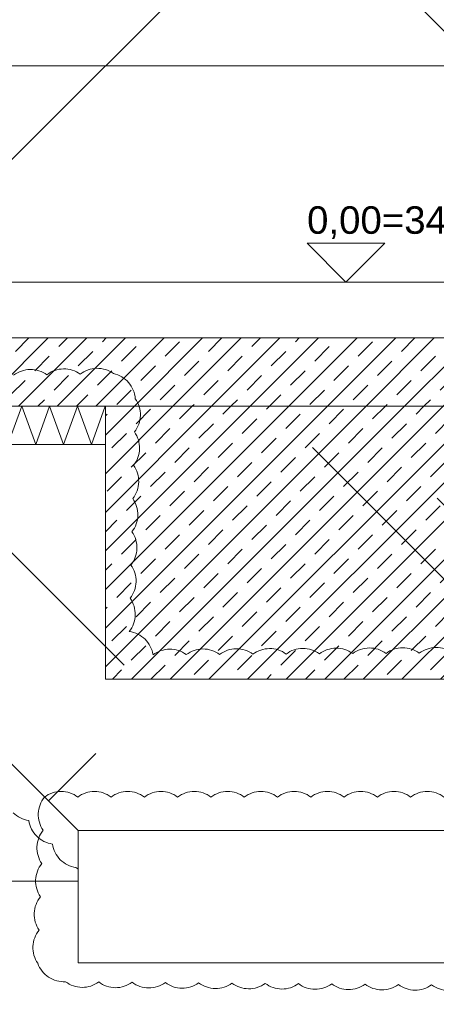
# Model space of a CAD drawing. Header units: metres. Extents: x -3716 to 31, y -1854 to 706.
# Tile 85 of 237: x -2239 to -2220, y 537 to 582. Entities that reach past the tile are written whole.
import ezdxf

# ---------------------------------------------------------------- set-up
doc = ezdxf.new("R2010")
doc.units = ezdxf.units.M
doc.header["$LTSCALE"] = 1.25
doc.header["$PDMODE"] = 1
doc.header["$PDSIZE"] = -2
doc.layers.get('0').update_dxf_attribs({"lineweight": 25})
for name, color, linetype, lineweight, true_color in [('00 -Bauelemente -Dämmung innen', 7, 'Continuous', 9, 0xff7fe6), ('30 -35 Decken- 0 Decken', 7, 'Continuous', 35, 0x00ee00), ('70 -77 Revision- 2 Wolken', 7, 'Continuous', 18, 0x944cff)]:
    doc.layers.add(name, color=color, linetype=linetype, lineweight=lineweight, true_color=true_color)
doc.layers.add('Keine', color=7, linetype='Continuous', lineweight=9)
doc.styles.add('Arial', font='arial.ttf')
doc.dimstyles.new('SIA_DIN1356', dxfattribs={"dimtxt": 1.258608, "dimasz": 2.80603, "dimexe": 2.5, "dimexo": 3.75, "dimgap": 0.625, "dimtad": 1, "dimdec": 3, "dimtxsty": 'Arial', "dimblk": 'VW_SLASH-1', "dimblk1": 'VW_SLASH-1', "dimblk2": 'VW_SLASH-1', "dimcen": 0, "dimdle": 2.5, "dimadec": 3, "dimazin": 0, "dimtfac": 1, "dimtdec": 3, "dimtix": 1, "dimtmove": 0, "dimatfit": 0, "dimldrblk": 'VW_FILLEDARROW-1', "dimfxl": 1, "dimfrac": 2, "dimtolj": 1, "dimarcsym": 0})
pattern_1 = [(45, (0, 0), (0.07071068, -0.07071068), []), (45, (0.03536, -0.03536), (0.07071068, -0.07071068), [0.075, -0.05])]

# ---------------------------------------------------------------- blocks, each defined once
blk = doc.blocks.new('Gruppe-569')
at = {"color": 255, "linetype": 'Continuous', "lineweight": 5}
blk.add_wipeout([(-155.9031, 13.148), (-154.221, 13.148), (-154.221, 13.288), (-155.9031, 13.288)], dxfattribs=at).dxf.layer = '00 -Bauelemente -Dämmung innen'
blk = doc.blocks.new('Gruppe-570')
at = {"layer": '00 -Bauelemente -Dämmung innen', "color": 7, "transparency": 33554687, "flags": 128}
blk.add_lwpolyline([(-155.9031, 13.148), (-155.8522, 13.288), (-155.8012, 13.148), (-155.7503, 13.288), (-155.6993, 13.148), (-155.6484, 13.288), (-155.5974, 13.148), (-155.5464, 13.288), (-155.4955, 13.148), (-155.4445, 13.288), (-155.3936, 13.148), (-155.3426, 13.288), (-155.2917, 13.148), (-155.2407, 13.288), (-155.1898, 13.148), (-155.1388, 13.288), (-155.0878, 13.148), (-155.0369, 13.288), (-154.9859, 13.148), (-154.935, 13.288), (-154.884, 13.148), (-154.8331, 13.288), (-154.7821, 13.148), (-154.7312, 13.288), (-154.6802, 13.148), (-154.6292, 13.288), (-154.5783, 13.148), (-154.5273, 13.288), (-154.4764, 13.148), (-154.4254, 13.288), (-154.3745, 13.148), (-154.3235, 13.288), (-154.2725, 13.148), (-154.2216, 13.288), (-154.221, 13.2864)], dxfattribs=at)
blk = doc.blocks.new('Gruppe-571')
at = {"layer": '00 -Bauelemente -Dämmung innen', "color": 7, "linetype": 'Continuous', "lineweight": 9, "transparency": 33554687}
blk.add_line((-154.221, 13.288), (-155.9031, 13.288), dxfattribs=at)
blk = doc.blocks.new('Gruppe-572')
at = {"layer": '00 -Bauelemente -Dämmung innen', "color": 7, "linetype": 'Continuous', "lineweight": 9, "transparency": 33554687}
blk.add_line((-155.9031, 13.148), (-154.221, 13.148), dxfattribs=at)
blk = doc.blocks.new('Gruppe-573')
at = {"layer": '00 -Bauelemente -Dämmung innen', "color": 7, "transparency": 33554687}
for name in ['Gruppe-571', 'Gruppe-572']:
    blk.add_blockref(name, (0, 0), dxfattribs=at)
blk = doc.blocks.new('Gruppe-574')
at = {"layer": '00 -Bauelemente -Dämmung innen', "color": 7}
blk.add_blockref('Gruppe-569', (0, 0), dxfattribs=at)
at = {"layer": '00 -Bauelemente -Dämmung innen', "color": 7, "transparency": 33554687}
for name in ['Gruppe-570', 'Gruppe-573']:
    blk.add_blockref(name, (0, 0), dxfattribs=at)
blk = doc.blocks.new('Gruppe-575')
at = {"layer": '00 -Bauelemente -Dämmung innen', "color": 7, "transparency": 33554687}
blk.add_blockref('Gruppe-574', (0, 0), dxfattribs=at)
at = {"layer": '00 -Bauelemente -Dämmung innen', "color": 0, "flags": 1}
for tag in ['IFC_UUID', 'instanceID', 'prm0_name', 'prm0_type', 'prm0_value', 'prm1_name', 'prm1_type', 'prm1_value', 'prm2_name', 'prm2_type', 'prm2_value', 'prm3_name', 'prm3_type', 'prm3_value', 'prm4_name', 'prm4_type', 'prm4_value', 'prm5_name', 'prm5_type', 'prm5_value', 'prm6_name', 'prm6_type', 'prm6_value']:
    blk.add_attdef(tag, (-155.9031, 13.148), '', height=0.00018, dxfattribs=at)
blk = doc.blocks.new('VW_SLASH-1')
at = {"color": 0, "linetype": 'ByBlock', "lineweight": -2, "transparency": 16777216}
blk.add_line((0.8909, 0), (-1, 0), dxfattribs=at)
at = {"color": 0, "lineweight": 20, "transparency": 16777216, "flags": 128}
blk.add_lwpolyline([(0.5001, 0.5001), (-0.5001, -0.5001)], dxfattribs=at)
blk = doc.blocks.new('*D909')
at = {"layer": '30 -35 Decken- 0 Decken', "color": 0, "linetype": 'Continuous', "lineweight": -2}
for p, q in [((-154.221, 17.488), (-154.221, 17.0356)), ((-151.021, 17.488), (-151.021, 17.0356)), ((-157.027, 14.5356), (-159.8331, 14.5356)), ((-154.221, 14.5356), (-151.021, 14.5356)), ((-148.215, 14.5356), (-145.4089, 14.5356))]:
    blk.add_line(p, q, dxfattribs=at)
at = {"layer": 'Defpoints', "color": 0}
for p in [(-151.021, 14.5356), (-154.221, 13.738), (-151.021, 13.738)]:
    blk.add_point(p, dxfattribs=at)
at = {"layer": '30 -35 Decken- 0 Decken', "color": 0, "lineweight": -2, "xscale": 2.8060302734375, "yscale": 2.8060302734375, "zscale": 2.8060302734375}
blk.add_blockref('VW_SLASH-1', (-154.221, 14.5356), dxfattribs=at)
at = {"layer": '30 -35 Decken- 0 Decken', "color": 0, "lineweight": -2, "xscale": 2.8060302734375, "yscale": 2.8060302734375, "zscale": 2.8060302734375, "rotation": 180}
blk.add_blockref('VW_SLASH-1', (-151.021, 14.5356), dxfattribs=at)
at = {"layer": '30 -35 Decken- 0 Decken', "color": 0, "lineweight": 9, "insert": (-152.621, 14.646), "char_height": 0.10069, "attachment_point": 5, "style": 'Arial'}
blk.add_mtext('\\A1;3,20', dxfattribs=at)
blk = doc.blocks.new('VW_FILLEDARROW-1')
at = {"linetype": 'Continuous', "lineweight": 0, "transparency": 16777216}
blk.add_hatch(color=0, dxfattribs=at).paths.add_polyline_path([(-1.4144, 0.379), (0, 0), (-1.4144, -0.379)])
at = {"color": 0, "lineweight": 5, "transparency": 16777216, "flags": 128}
blk.add_lwpolyline([(-1.4144, 0.379), (0, 0), (-1.4144, -0.379)], close=True, dxfattribs=at)
blk = doc.blocks.new('*D915')
at = {"layer": '30 -35 Decken- 0 Decken', "color": 0, "linetype": 'Continuous', "lineweight": -2}
for p, q in [((-151.603, 14.354), (-151.603, 10.937)), ((-154.3709, 13.743), (-154.103, 13.743)), ((-154.871, 11.548), (-154.103, 11.548))]:
    blk.add_line(p, q, dxfattribs=at)
at = {"layer": 'Defpoints', "color": 0}
for p in [(-151.603, 13.743), (-150.6209, 13.743), (-151.121, 11.548)]:
    blk.add_point(p, dxfattribs=at)
at = {"layer": '30 -35 Decken- 0 Decken', "color": 0, "lineweight": -2, "xscale": 2.8060302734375, "yscale": 2.8060302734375, "zscale": 2.8060302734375}
for p, rotation in [((-151.603, 13.743), 90), ((-151.603, 11.548), 270)]:
    blk.add_blockref('VW_SLASH-1', p, dxfattribs=dict(at, rotation=rotation))
at = {"layer": '30 -35 Decken- 0 Decken', "color": 0, "lineweight": 9, "insert": (-151.7342, 11.8501), "char_height": 0.100689, "attachment_point": 5, "rotation": 90, "style": 'Arial'}
blk.add_mtext('\\A1;2,19\\S5^ ;', dxfattribs=at)
blk = doc.blocks.new('*D916')
at = {"layer": '30 -35 Decken- 0 Decken', "color": 0, "linetype": 'Continuous', "lineweight": -2}
for p, q in [((-155.555, 14.539), (-155.555, 10.937)), ((-154.3709, 13.743), (-158.055, 13.743)), ((-158.071, 11.733), (-158.055, 11.733))]:
    blk.add_line(p, q, dxfattribs=at)
at = {"layer": 'Defpoints', "color": 0}
for p in [(-155.555, 13.743), (-150.6209, 13.743), (-154.321, 11.733)]:
    blk.add_point(p, dxfattribs=at)
at = {"layer": '30 -35 Decken- 0 Decken', "color": 0, "lineweight": -2, "xscale": 2.8060302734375, "yscale": 2.8060302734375, "zscale": 2.8060302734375}
for p, rotation in [((-155.555, 13.743), 90), ((-155.555, 11.733), 270)]:
    blk.add_blockref('VW_SLASH-1', p, dxfattribs=dict(at, rotation=rotation))
at = {"layer": '30 -35 Decken- 0 Decken', "color": 0, "lineweight": 9, "insert": (-155.6862, 12.0097), "char_height": 0.10069, "attachment_point": 5, "rotation": 90, "style": 'Arial'}
blk.add_mtext('\\A1;2,01', dxfattribs=at)
blk = doc.blocks.new('Gruppe-591')
at = {"layer": '70 -77 Revision- 2 Wolken', "transparency": 33554687, "flags": 128}
for points in [[(-154.5589, 11.7985, 0.162278), (-154.5014, 11.7699, 0.162278), (-154.4726, 11.7125, 0.162278), (-154.415, 11.6838, 0.162278), (-154.3862, 11.6264, 0.162278), (-154.3287, 11.5977, 0.162278), (-154.2692, 11.5735, 0.162278), (-154.207, 11.5899, 0.162278), (-154.1461, 11.5695, 0.162278), (-154.0851, 11.5899, 0.162278), (-154.0242, 11.5696, 0.162278), (-153.9632, 11.5899, 0.162278), (-153.9022, 11.5696, 0.162278), (-153.8413, 11.5899, 0.162278), (-153.7803, 11.5696, 0.162278), (-153.7194, 11.5899, 0.162278), (-153.6584, 11.5696, 0.162278), (-153.5974, 11.5899, 0.162278), (-153.5365, 11.5696, 0.162278), (-153.4755, 11.5899, 0.162278), (-153.4146, 11.5696, 0.162278), (-153.3536, 11.5899, 0.162278), (-153.2926, 11.5696, 0.162278), (-153.2317, 11.5899, 0.162278), (-153.1707, 11.5696, 0.162278), (-153.1098, 11.5899, 0.162278), (-153.0488, 11.5696, 0.162278), (-152.9878, 11.5899, 0.162278)], [(-152.9492, 12.3838, 0.162278), (-153.0103, 12.4038, 0.162278), (-153.0712, 12.3831, 0.162278), (-153.1322, 12.403, 0.162278), (-153.1931, 12.3823, 0.162278), (-153.2542, 12.4023, 0.162278), (-153.315, 12.3816, 0.162278), (-153.3761, 12.4015, 0.162278), (-153.4369, 12.3808, 0.162278), (-153.498, 12.4008, 0.162278), (-153.5588, 12.3801, 0.162278), (-153.6199, 12.4, 0.162278), (-153.6807, 12.3793, 0.162278), (-153.7418, 12.3993, 0.162278), (-153.8027, 12.3786, 0.162278), (-153.8637, 12.3985, 0.162278), (-153.9246, 12.3778, 0.162278), (-153.9857, 12.3978, 0.162278), (-154.0465, 12.3771, 0.162278), (-154.0758, 12.4343, 0.162278), (-154.1336, 12.4624, 0.162278), (-154.1117, 12.5228, 0.162278), (-154.1304, 12.5843, 0.162278), (-154.1085, 12.6447, 0.162278), (-154.1273, 12.7062, 0.162278), (-154.1054, 12.7666, 0.162278), (-154.1241, 12.8281, 0.162278), (-154.1022, 12.8885, 0.162278), (-154.121, 12.9499, 0.162278), (-154.0991, 13.0104, 0.162278), (-154.1178, 13.0718, 0.162278), (-154.0959, 13.1322, 0.162278), (-154.1147, 13.1937, 0.162278), (-154.0928, 13.2541, 0.162278), (-154.1115, 13.3156, 0.162278), (-154.1361, 13.3749, 0.162278), (-154.1914, 13.4077, 0.162278), (-154.2527, 13.4269, 0.162278), (-154.3133, 13.4056, 0.162278), (-154.3746, 13.4248, 0.162278), (-154.4352, 13.4035, 0.162278), (-154.4965, 13.4227, 0.162278), (-154.5571, 13.4014, 0.162278)]]:
    blk.add_lwpolyline(points, format="xyb", dxfattribs=at)
blk = doc.blocks.new('*D918')
at = {"layer": '30 -35 Decken- 0 Decken', "color": 0, "linetype": 'Continuous', "lineweight": -2}
for p, q in [((-152.0594, 16.549), (-152.0594, 19.3551)), ((-152.0594, 11.733), (-152.0594, 13.743)), ((-148.5088, 13.743), (-149.5594, 13.743)), ((-148.5756, 11.733), (-149.5594, 11.733)), ((-152.0594, 8.927), (-152.0594, 6.1209))]:
    blk.add_line(p, q, dxfattribs=at)
at = {"layer": 'Defpoints', "color": 0}
for p in [(-152.2588, 13.743), (-152.0594, 13.743), (-152.3256, 11.733)]:
    blk.add_point(p, dxfattribs=at)
at = {"layer": '30 -35 Decken- 0 Decken', "color": 0, "lineweight": -2, "xscale": 2.8060302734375, "yscale": 2.8060302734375, "zscale": 2.8060302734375}
for p, rotation in [((-152.0594, 13.743), 270), ((-152.0594, 11.733), 90)]:
    blk.add_blockref('VW_SLASH-1', p, dxfattribs=dict(at, rotation=rotation))
at = {"layer": '30 -35 Decken- 0 Decken', "color": 0, "lineweight": 9, "insert": (-152.1698, 12.738), "char_height": 0.10069, "attachment_point": 5, "rotation": 90, "style": 'Arial'}
blk.add_mtext('\\A1;2,01', dxfattribs=at)
blk = doc.blocks.new('*D927')
at = {"layer": '30 -35 Decken- 0 Decken', "color": 0, "linetype": 'Continuous', "lineweight": -2}
for p, q in [((-157.998, 14.944), (-157.998, 17.7501)), ((-159.931, 12.138), (-160.498, 12.138)), ((-157.998, 11.733), (-157.998, 12.138)), ((-158.071, 11.733), (-160.498, 11.733)), ((-157.998, 8.927), (-157.998, 6.1209))]:
    blk.add_line(p, q, dxfattribs=at)
at = {"layer": 'Defpoints', "color": 0}
for p in [(-157.998, 12.138), (-156.181, 12.138), (-154.321, 11.733)]:
    blk.add_point(p, dxfattribs=at)
at = {"layer": '30 -35 Decken- 0 Decken', "color": 0, "lineweight": -2, "xscale": 2.8060302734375, "yscale": 2.8060302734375, "zscale": 2.8060302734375}
for p, rotation in [((-157.998, 12.138), 270), ((-157.998, 11.733), 90)]:
    blk.add_blockref('VW_SLASH-1', p, dxfattribs=dict(at, rotation=rotation))
at = {"layer": '30 -35 Decken- 0 Decken', "color": 0, "lineweight": 9, "insert": (-158.0912, 11.9355), "char_height": 0.100689, "attachment_point": 5, "rotation": 90, "style": 'Arial'}
blk.add_mtext('\\A1;40\\S5^ ;', dxfattribs=at)
blk = doc.blocks.new('*D928')
at = {"layer": '30 -35 Decken- 0 Decken', "color": 0, "linetype": 'Continuous', "lineweight": -2}
for p, q in [((-157.998, 14.539), (-157.998, 17.3451)), ((-158.071, 11.733), (-160.498, 11.733)), ((-157.998, 11.248), (-157.998, 11.733)), ((-158.071, 11.248), (-160.498, 11.248)), ((-157.998, 8.442), (-157.998, 5.6359))]:
    blk.add_line(p, q, dxfattribs=at)
at = {"layer": 'Defpoints', "color": 0}
for p in [(-157.998, 11.733), (-154.321, 11.733), (-154.321, 11.248)]:
    blk.add_point(p, dxfattribs=at)
at = {"layer": '30 -35 Decken- 0 Decken', "color": 0, "lineweight": -2, "xscale": 2.8060302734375, "yscale": 2.8060302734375, "zscale": 2.8060302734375}
for p, rotation in [((-157.998, 11.733), 270), ((-157.998, 11.248), 90)]:
    blk.add_blockref('VW_SLASH-1', p, dxfattribs=dict(at, rotation=rotation))
at = {"layer": '30 -35 Decken- 0 Decken', "color": 0, "lineweight": 9, "insert": (-158.0912, 11.4905), "char_height": 0.100689, "attachment_point": 5, "rotation": 90, "style": 'Arial'}
blk.add_mtext('\\A1;48\\S5^ ;', dxfattribs=at)
blk = doc.blocks.new('Gruppe-598')
at = {"layer": '70 -77 Revision- 2 Wolken', "transparency": 33554687, "flags": 128}
blk.add_lwpolyline([(-154.444, 11.856, -0.162278), (-154.383, 11.8763, -0.162278), (-154.3221, 11.856, -0.162278), (-154.2611, 11.8763, -0.162278), (-154.2002, 11.856, -0.162278), (-154.1392, 11.8763, -0.162278), (-154.0782, 11.856, -0.162278), (-154.0173, 11.8763, -0.162278), (-153.9563, 11.856, -0.162278), (-153.8954, 11.8763, -0.162278), (-153.8344, 11.856, -0.162278), (-153.7734, 11.8763, -0.162278), (-153.7125, 11.856, -0.162278), (-153.6515, 11.8763, -0.162278), (-153.5906, 11.856, -0.162278), (-153.5296, 11.8763, -0.162278), (-153.4686, 11.856, -0.162278), (-153.4077, 11.8763, -0.162278), (-153.3467, 11.856, -0.162278), (-153.2858, 11.8763, -0.162278), (-153.2248, 11.856, -0.162278), (-153.1638, 11.8763, -0.162278), (-153.1029, 11.856, -0.162278), (-153.0419, 11.8763, -0.162278), (-152.981, 11.856, -0.162278), (-152.92, 11.8763, -0.162278), (-152.859, 11.856, -0.162278), (-152.7981, 11.8763, -0.162278), (-152.7371, 11.856, -0.162278), (-152.6762, 11.8763, -0.162278), (-152.6152, 11.856, -0.162278), (-152.5542, 11.8763, -0.162278), (-152.4933, 11.856, -0.162278), (-152.4323, 11.8763, -0.162278), (-152.3714, 11.856, -0.162278), (-152.3104, 11.8763, -0.162278), (-152.2494, 11.856, -0.162278), (-152.1885, 11.8763, -0.162278), (-152.1275, 11.856, -0.162278), (-152.0666, 11.8763, -0.162278), (-152.0056, 11.856, -0.162278), (-151.9446, 11.8763, -0.162278), (-151.8837, 11.856, -0.162278), (-151.8227, 11.8763, -0.162278), (-151.7618, 11.856, -0.162278), (-151.7008, 11.8763, -0.162278), (-151.6398, 11.856, -0.162278), (-151.5789, 11.8763, -0.162278), (-151.5179, 11.856, -0.162278), (-151.457, 11.8763, -0.162278), (-151.396, 11.856, -0.162278), (-151.335, 11.8763, -0.162278), (-151.2741, 11.856, -0.162278), (-151.2131, 11.8763, -0.162278), (-151.1522, 11.856, -0.162278), (-151.1164, 11.8026, -0.162278), (-151.1198, 11.7385, -0.162278), (-151.1, 11.6773, -0.162278), (-151.1209, 11.6165, -0.162278), (-151.1012, 11.5554, -0.162278), (-151.1221, 11.4946, -0.162278), (-151.1023, 11.4335, -0.162278), (-151.1232, 11.3727, -0.162278), (-151.1035, 11.3116, -0.162278), (-151.1243, 11.2508, -0.162278), (-151.1445, 11.1898, -0.162278), (-151.1973, 11.1531, -0.162278), (-151.2584, 11.1333, -0.162278), (-151.3192, 11.1541, -0.162278), (-151.3803, 11.1343, -0.162278), (-151.4411, 11.1551, -0.162278), (-151.5022, 11.1353, -0.162278), (-151.563, 11.1561, -0.162278), (-151.6242, 11.1363, -0.162278), (-151.6849, 11.1571, -0.162278), (-151.7461, 11.1373, -0.162278), (-151.8069, 11.1582, -0.162278), (-151.868, 11.1383, -0.162278), (-151.9288, 11.1592, -0.162278), (-151.9899, 11.1394, -0.162278), (-152.0507, 11.1602, -0.162278), (-152.1118, 11.1404, -0.162278), (-152.1726, 11.1612, -0.162278), (-152.2337, 11.1414, -0.162278), (-152.2945, 11.1622, -0.162278), (-152.3556, 11.1424, -0.162278), (-152.4164, 11.1632, -0.162278), (-152.4776, 11.1434, -0.162278), (-152.5384, 11.1642, -0.162278), (-152.5995, 11.1444, -0.162278), (-152.6603, 11.1652, -0.162278), (-152.7214, 11.1454, -0.162278), (-152.7822, 11.1662, -0.162278), (-152.8433, 11.1464, -0.162278), (-152.9041, 11.1672, -0.162278), (-152.9652, 11.1474, -0.162278), (-153.026, 11.1683, -0.162278), (-153.0871, 11.1484, -0.162278), (-153.1479, 11.1693, -0.162278), (-153.2091, 11.1495, -0.162278), (-153.2698, 11.1703, -0.162278), (-153.331, 11.1505, -0.162278), (-153.3918, 11.1713, -0.162278), (-153.4529, 11.1515, -0.162278), (-153.5137, 11.1723, -0.162278), (-153.5748, 11.1525, -0.162278), (-153.6356, 11.1733, -0.162278), (-153.6967, 11.1535, -0.162278), (-153.7575, 11.1743, -0.162278), (-153.8186, 11.1545, -0.162278), (-153.8794, 11.1753, -0.162278), (-153.9406, 11.1555, -0.162278), (-154.0013, 11.1763, -0.162278), (-154.0625, 11.1565, -0.162278), (-154.1233, 11.1773, -0.162278), (-154.1844, 11.1575, -0.162278), (-154.2452, 11.1784, -0.162278), (-154.3063, 11.1585, -0.162278), (-154.3671, 11.1794, -0.162278), (-154.4291, 11.1961, -0.162278), (-154.4687, 11.2467, -0.162278), (-154.4865, 11.3085, -0.162278), (-154.4638, 11.3686, -0.162278), (-154.4816, 11.4303, -0.162278), (-154.4588, 11.4904, -0.162278), (-154.4767, 11.5521, -0.162278), (-154.4539, 11.6122, -0.162278), (-154.4717, 11.6739, -0.162278), (-154.449, 11.734, -0.162278), (-154.4668, 11.7958, -0.162278), (-154.444, 11.8558, -0.162278), (-154.444, 11.8559, -0.162278), (-154.444, 11.856)], format="xyb", close=True, dxfattribs=at)
blk = doc.blocks.new('_FU_2D LP5 (3D)')
at = {"layer": '00 -Bauelemente -Dämmung innen', "color": 7}
blk.add_blockref('Gruppe-575', (0, 0), dxfattribs=at)
at = {"color": 255, "linetype": 'Continuous', "lineweight": 9}
for points in [[(-155.90313452, 13.288), (-155.90313452, 13.538), (-150.62086327, 13.538), (-150.62086327, 13.288)], [(-155.90313452, 13.148), (-154.22099996, 13.148), (-154.22099996, 12.288), (-151.02099996, 12.288), (-151.02099996, 11.648), (-148.97086327, 11.648), (-148.97086327, 13.078), (-148.97068518, 13.078), (-148.97068518, 13.148), (-146.62099996, 13.148), (-146.62099996, 13.078), (-147.34068518, 13.078), (-148.87068518, 11.548), (-151.12099996, 11.548), (-151.30599996, 11.733), (-154.32099996, 11.733), (-155.66599996, 13.078), (-155.90313452, 13.078)]]:
    blk.add_wipeout(points, dxfattribs=at).dxf.layer = '30 -35 Decken- 0 Decken'
at = {"layer": '30 -35 Decken- 0 Decken', "linetype": 'Continuous', "lineweight": 9}
h = blk.add_hatch(dxfattribs=at)
h.set_pattern_fill('Stahlbeton1  SRF', style=0, pattern_type=2)
h.set_pattern_definition(pattern_1)
h.paths.add_polyline_path([(-155.90313452, 13.288), (-155.90313452, 13.538), (-150.62086327, 13.538), (-150.62086327, 13.288)])
h = blk.add_hatch(dxfattribs=at)
h.set_pattern_fill('5_Beton unbewehrt', style=0, pattern_type=2)
h.set_pattern_definition([(-135, (0, 0), (0.883883, -0.883883), [2.12132, -1.414214])])
h.paths.add_polyline_path([(-155.90313452, 13.148), (-154.22099996, 13.148), (-154.22099996, 12.288), (-151.02099996, 12.288), (-151.02099996, 11.648), (-148.97086327, 11.648), (-148.97086327, 13.078), (-148.97068518, 13.078), (-148.97068518, 13.148), (-146.62099996, 13.148), (-146.62099996, 13.078), (-147.34068518, 13.078), (-148.87068518, 11.548), (-151.12099996, 11.548), (-151.30599996, 11.733), (-154.32099996, 11.733), (-155.66599996, 13.078), (-155.90313452, 13.078)])
at = {"layer": '30 -35 Decken- 0 Decken', "color": 7, "linetype": 'Continuous', "lineweight": 9, "flags": 128}
for points in [[(-155.90313452, 13.538), (-150.62086327, 13.538), (-150.62086327, 13.288), (-155.90313452, 13.288)], [(-155.90313452, 13.148), (-154.22099996, 13.148), (-154.22099996, 12.288), (-151.02099996, 12.288), (-151.02099996, 11.648), (-148.97086327, 11.648), (-148.97086327, 13.078), (-148.97068518, 13.078), (-148.97068518, 13.148), (-146.62099996, 13.148), (-146.62099996, 13.078), (-147.34068518, 13.078), (-148.87068518, 11.548), (-151.12099996, 11.548), (-151.30599996, 11.733), (-154.32099996, 11.733), (-155.66599996, 13.078), (-155.90313452, 13.078)]]:
    blk.add_lwpolyline(points, dxfattribs=at)
at = {"color": 255, "linetype": 'Continuous', "lineweight": 9}
for points in [[(-154.32099996, 13.738), (-150.87086327, 13.738), (-150.87086327, 13.538), (-154.32099996, 13.538)], [(-154.22099996, 13.288), (-151.02099996, 13.288), (-151.02099996, 12.288), (-154.22099996, 12.288)]]:
    blk.add_wipeout(points, dxfattribs=at).dxf.layer = '30 -35 Decken- 0 Decken'
at = {"layer": '30 -35 Decken- 0 Decken', "linetype": 'Continuous', "lineweight": 9}
h = blk.add_hatch(dxfattribs=at)
h.set_pattern_fill('Stahlbeton1  SRF', style=0, pattern_type=2)
h.set_pattern_definition(pattern_1)
h.paths.add_polyline_path([(-154.22099996, 13.288), (-151.02099996, 13.288), (-151.02099996, 12.288), (-154.22099996, 12.288)])
at = {"layer": '30 -35 Decken- 0 Decken', "color": 7, "linetype": 'Continuous', "lineweight": 9, "flags": 128}
for points in [[(-154.32099996, 13.738), (-150.87086327, 13.738), (-150.87086327, 13.538), (-154.32099996, 13.538)], [(-154.22099996, 13.288), (-151.02099996, 13.288), (-151.02099996, 12.288), (-154.22099996, 12.288)]]:
    blk.add_lwpolyline(points, close=True, dxfattribs=at)
at = {"layer": '70 -77 Revision- 2 Wolken'}
blk.add_blockref('Gruppe-591', (0, 0), dxfattribs=at)
at = {"color": 255, "linetype": 'Continuous', "lineweight": 9}
blk.add_wipeout([(-153.33999986, 13.743), (-153.4822642, 13.88526433), (-153.19773553, 13.88526433)], dxfattribs=at).dxf.layer = '30 -35 Decken- 0 Decken'
at = {"layer": '30 -35 Decken- 0 Decken', "color": 7, "linetype": 'Continuous', "lineweight": 9, "flags": 128}
blk.add_lwpolyline([(-153.33999986, 13.743), (-153.4822642, 13.88526433), (-153.19773553, 13.88526433)], close=True, dxfattribs=at)
at = {"layer": '30 -35 Decken- 0 Decken', "color": 7, "insert": (-153.4822642, 14.02052521), "char_height": 0.1006886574, "attachment_point": 1, "line_spacing_factor": 0.970891, "style": 'Arial'}
blk.add_mtext('0,00=34,20m ü.NHN', dxfattribs=at)
at = {"layer": '30 -35 Decken- 0 Decken', "color": 7, "linetype": 'Continuous', "lineweight": 9}
dim = blk.add_linear_dim(base=(-151.02099996, 14.53556561), p1=(-154.22099996, 13.738), p2=(-151.02099996, 13.738), text='3,20', dimstyle='SIA_DIN1356', override={"dimtxt": 0.100689, "dimgap": 0.05, "dimdec": 8, "dimpost": '<>', "dimtxsty": 'Arial', "dimtmove": 2}, dxfattribs=at)
dim.commit()
dim.dimension.update_dxf_attribs({"geometry": '*D909', "text_midpoint": (-152.62099996, 14.64602915)})
at = {"color": 255, "linetype": 'Continuous', "lineweight": 9}
blk.add_wipeout([(-155.90313452, 13.743), (-150.62086327, 13.743), (-150.62086327, 13.538), (-155.90313452, 13.538)], dxfattribs=at).dxf.layer = '30 -35 Decken- 0 Decken'
at = {"layer": '30 -35 Decken- 0 Decken', "color": 7, "linetype": 'Continuous', "lineweight": 9, "flags": 128}
blk.add_lwpolyline([(-155.90313452, 13.743), (-150.62086327, 13.743), (-150.62086327, 13.538), (-155.90313452, 13.538)], dxfattribs=at)
at = {"layer": '30 -35 Decken- 0 Decken', "color": 7, "linetype": 'Continuous', "lineweight": 9}
dim = blk.add_linear_dim(base=(-152.05935217, 13.743), p1=(-152.32555906, 11.733), p2=(-152.25876889, 13.743), angle=270, text='2,01', dimstyle='SIA_DIN1356', override={"dimtxt": 0.100689, "dimgap": 0.05, "dimdec": 8, "dimpost": '<>', "dimtxsty": 'Arial', "dimtmove": 2}, dxfattribs=at)
dim.commit()
dim.dimension.update_dxf_attribs({"geometry": '*D918', "text_midpoint": (-152.16981571, 12.738)})
for base, p1, text, picture, middle in [((-155.55503722, 13.743), (-154.32099996, 11.733), '2,01', '*D916', (-155.68617611, 12.00966015)), ((-151.60301527, 13.743), (-151.12099996, 11.548), '2,19\\S5^ ;', '*D915', (-151.73415416, 11.85012389))]:
    dim = blk.add_linear_dim(base=base, p1=p1, p2=(-150.62086327, 13.743), angle=270, text=text, dimstyle='SIA_DIN1356', override={"dimtxt": 0.100689, "dimgap": 0.05, "dimdec": 8, "dimpost": '<>', "dimtxsty": 'Arial', "dimtmove": 2}, dxfattribs=at)
    dim.commit()
    dim.dimension.update_dxf_attribs({"geometry": picture, "text_midpoint": middle, "dimtype": 160})
blk = doc.blocks.new('Gruppe-595')
at = {"layer": '30 -35 Decken- 0 Decken', "color": 7, "linetype": 'Continuous', "lineweight": 9}
for base, p1, p2, text, picture, middle in [((-157.99802934, 12.138), (-154.32099996, 11.733), (-156.18099996, 12.138), '40\\S5^ ;', '*D927', (-158.091162, 11.9355)), ((-157.99802934, 11.733), (-154.32099996, 11.248), (-154.32099996, 11.733), '48\\S5^ ;', '*D928', (-158.091162, 11.4905))]:
    dim = blk.add_linear_dim(base=base, p1=p1, p2=p2, angle=270, text=text, dimstyle='SIA_DIN1356', override={"dimtxt": 0.100689, "dimgap": 0.025, "dimdec": 8, "dimpost": '<>', "dimtxsty": 'Arial', "dimtmove": 2}, dxfattribs=at)
    dim.commit()
    dim.dimension.update_dxf_attribs({"geometry": picture, "text_midpoint": middle})
blk = doc.blocks.new('Gruppe-601')
at = {"color": 255, "linetype": 'Continuous', "lineweight": 9}
blk.add_wipeout([(-154.321, 11.733), (-154.321, 11.248), (-148.8709, 11.248), (-148.8709, 11.548), (-151.121, 11.548), (-151.306, 11.733)], dxfattribs=at).dxf.layer = '30 -35 Decken- 0 Decken'
at = {"layer": '30 -35 Decken- 0 Decken', "linetype": 'Continuous', "lineweight": 9}
h = blk.add_hatch(dxfattribs=at)
h.set_pattern_fill('Mörtel_Putz sehr fein SRF', style=0, pattern_type=2)
h.set_pattern_definition([(19.983, (0, 0), (3.0513, -2.96883), [0.19305, -3.66798]), (-13.8697, (0.1815, 0.066), (3.0513, -2.96883), [0.34402, -6.53646]), (-44.2152, (0.5155, -0.0165), (-0.57727, -4.28831), [0.21286, -4.04441]), (-97.6668, (0.668, -0.165), (-3.62857, -1.31948), [0.21635, -4.11064]), (-160.017, (0.639, -0.3794), (-6.67987, 1.64935), [0.19305, -3.66798]), (166.1303, (0.4577, -0.4453), (-9.73117, 4.618182), [0.34402, -6.53646]), (135.7848, (0.1237, -0.363), (0.57727, 4.28831), [0.21286, -4.04441]), (82.3332, (-0.029, -0.2145), (3.62857, 1.31948), [0.21635, -4.11064]), (-110.556, (-1.1957, 1.773), (4.23201, -2.40967), [0.17615, -4.14553]), (-67.1952, (-1.2576, 1.608), (4.23201, -2.40967), [0.28547, -6.7182]), (-29.657, (-1.147, 1.345), (5.74945, 1.63685), [0.1985, -4.67145]), (15.8914, (-0.9746, 1.2468), (1.517445, 4.04652), [0.24366, -5.73426]), (69.444, (-0.74, 1.3135), (-4.23201, 2.40967), [0.17615, -4.14553]), (112.8048, (-0.6783, 1.4784), (-1.517445, -4.04652), [0.28547, -6.71819]), (150.343, (-0.789, 1.7415), (-1.51744, -4.04652), [0.1985, -4.67145]), (-164.1086, (-0.9614, 1.8398), (-4.23201, 2.40967), [0.24366, -5.73426]), (-136.779, (0.742, -1.897), (2.8039, -7.00974), [0.18786, -9.2051]), (-68.1986, (0.605, -2.025), (9.6487, -0.57727), [0.151, -7.39873]), (-3.424, (0.6614, -2.166), (6.8448, 6.43247), [0.1933, -9.47264]), (43.221, (0.8544, -2.177), (-2.8039, 7.00974), [0.18786, -9.2051]), (111.8014, (0.991, -2.0485), (-9.6487, 0.57727), [0.151, -7.39873]), (176.576, (0.935, -1.908), (-6.8448, -6.43247), [0.1933, -9.47264]), (142.0458, (-1.1546, -1.1546), (-0.65974, -4.04091), [0.26147, -4.96791]), (80.7274, (-1.3606, -0.994), (-4.78312, -0.82468), [0.20472, -3.88969]), (41.7948, (-1.3278, -0.7917), (-4.783117, -0.824675), [0.36503, -6.93556]), (9.7824, (-1.0555, -0.5485), (-4.12338, 3.21623), [0.24268, -4.611]), (-37.9542, (-0.8165, -0.5072), (0.65974, 4.04091), [0.26147, -4.96791]), (-99.2726, (-0.6102, -0.668), (5.44286, 4.86558), [0.40944, -3.68497]), (-170.2176, (-0.6763, -1.072), (4.12338, -3.21623), [0.48537, -4.36832])])
h.paths.add_polyline_path([(-154.321, 11.733), (-154.321, 11.248), (-148.8709, 11.248), (-148.8709, 11.548), (-151.121, 11.548), (-151.306, 11.733)])
at = {"layer": '30 -35 Decken- 0 Decken', "color": 7, "linetype": 'Continuous', "lineweight": 9}
for p, q in [((-154.321, 11.733), (-154.726, 12.138)), ((-154.321, 11.248), (-148.8709, 11.248))]:
    blk.add_line(p, q, dxfattribs=at)
at = {"layer": '30 -35 Decken- 0 Decken', "color": 7, "linetype": 'Continuous', "lineweight": 9, "flags": 128}
blk.add_lwpolyline([(-154.321, 11.733), (-154.321, 11.248), (-148.8709, 11.248), (-148.8709, 11.548), (-151.121, 11.548), (-151.306, 11.733)], close=True, dxfattribs=at)
at = {"layer": '30 -35 Decken- 0 Decken', "color": 7}
blk.add_blockref('Gruppe-595', (0, 0), dxfattribs=at)
at = {"layer": '70 -77 Revision- 2 Wolken'}
blk.add_blockref('Gruppe-598', (0, 0), dxfattribs=at)
blk = doc.blocks.new('_Feinplanum 2D-2 (3D)')
at = {"layer": '30 -35 Decken- 0 Decken', "color": 7}
blk.add_blockref('Gruppe-601', (0, 0), dxfattribs=at)

msp = doc.modelspace()

# ---------------------------------------------------------------- block references
at = {"layer": 'Keine', "color": 1, "xscale": 12.5, "yscale": 12.5, "zscale": 12.5}
msp.add_blockref('_FU_2D LP5 (3D)', (-307.659, 398.181), dxfattribs=at)

# ---------------------------------------------------------------- next in the draw order: block references
msp.add_blockref('_Feinplanum 2D-2 (3D)', (-307.659, 398.181), dxfattribs=at)

doc.saveas('drawing.dxf')
